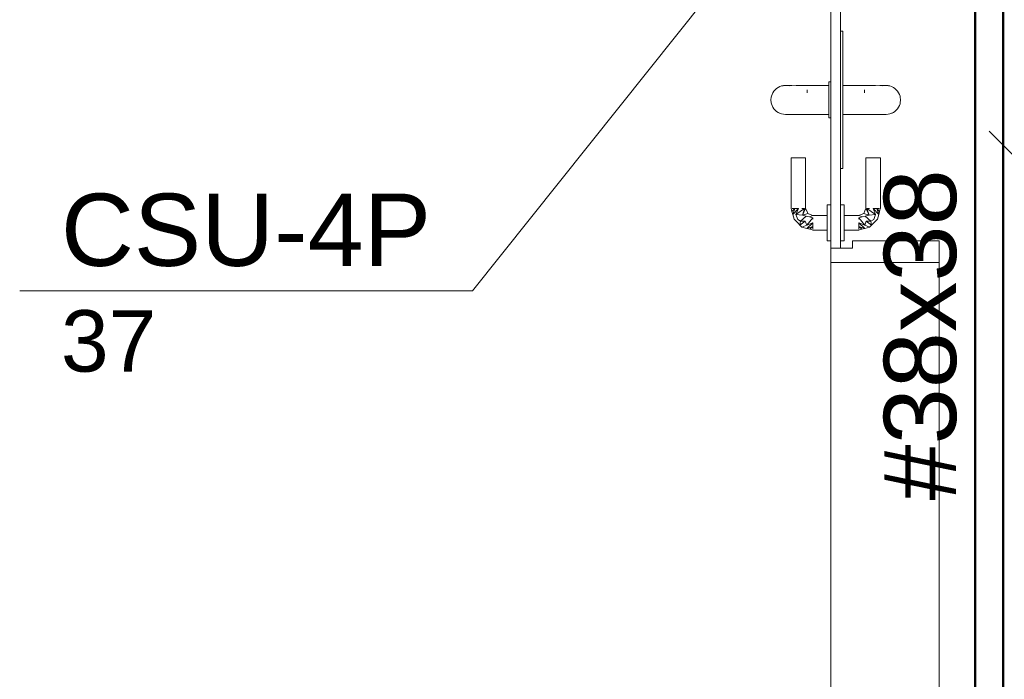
# Model space of a CAD drawing. Header units: millimetres. Extents: x 4476663 to 4477054, y -30323851 to -30323414.
# Tile 87 of 256: x 4476893.58 to 4476896.31, y -30323764.25 to -30323762.42. Entities that reach past the tile are written whole.
import ezdxf

# ---------------------------------------------------------------- set-up
doc = ezdxf.new("R2010")
doc.units = ezdxf.units.MM
doc.linetypes.add('NULL', pattern=[0])
for name, color, linetype, lineweight in [('CE-Condutos (Teto)', 1, 'Continuous', 25), ('CE-Textos conduto', 7, 'Continuous', 9), ('CE-Textos fios', 7, 'Continuous', 9), ('IFC-Parede padrão-Contorno', 44, 'Continuous', 5), ('IFC-Porta-Contorno', 142, 'Continuous', 5)]:
    doc.layers.add(name, color=color, linetype=linetype, lineweight=lineweight)
doc.styles.add('ARIAL', font='arial.ttf')

msp = doc.modelspace()

# ---------------------------------------------------------------- linework, layer by layer
at = {"layer": 'CE-Condutos (Teto)'}
for p, q in [((4476896.3019, -30323760.8527), (4476896.3019, -30323764.3573)), ((4476896.3019, -30323764.6083), (4476896.3019, -30323760.8527)), ((4476896.3049, -30323764.3573), (4476896.3049, -30323760.8527)), ((4476896.2229, -30323762.15), (4476896.2229, -30323764.3573)), ((4476896.2259, -30323762.1504), (4476896.2259, -30323764.6083)), ((4476896.2259, -30323764.6083), (4476896.2259, -30323762.1508))]:
    msp.add_line(p, q, dxfattribs=at)
at = {"layer": 'CE-Textos fios'}
for p, q in [((4476896.1741, -30323761.4917), (4476894.8333, -30323763.1717)), ((4476896.2639, -30323762.7305), (4476896.8239, -30323763.2905)), ((4476893.5799, -30323763.1717), (4476894.8333, -30323763.1717))]:
    msp.add_line(p, q, dxfattribs=at)
at = {"layer": 'IFC-Parede padrão-Contorno', "color": 8, "lineweight": 5}
for p, q in [((4476895.8257, -30323763.0936), (4476896.1086, -30323763.0936)), ((4476895.8257, -30323763.2572), (4476895.8257, -30323763.0936)), ((4476896.1257, -30323763.2572), (4476896.1257, -30323763.0936)), ((4476895.8257, -30323764.5936), (4476895.8257, -30323763.2572)), ((4476896.1257, -30323764.5936), (4476896.1257, -30323763.2572))]:
    msp.add_line(p, q, dxfattribs=at)
at = {"layer": 'IFC-Porta-Contorno', "color": 8, "lineweight": 5}
for p, q in [((4476895.8257, -30323762.9709), (4476895.8257, -30323761.3336)), ((4476895.8527, -30323762.9709), (4476895.8527, -30323761.3336)), ((4476895.8527, -30323762.4536), (4476895.8536, -30323762.4536)), ((4476895.8536, -30323762.4536), (4476895.8587, -30323762.4536)), ((4476895.8587, -30323762.7714), (4476895.8587, -30323762.4536)), ((4476895.668, -30323762.6193), (4476895.6714, -30323762.6153)), ((4476895.6714, -30323762.6153), (4476895.6754, -30323762.6119)), ((4476895.6754, -30323762.6119), (4476895.6797, -30323762.609)), ((4476895.6797, -30323762.609), (4476895.6844, -30323762.6067)), ((4476895.6844, -30323762.6067), (4476895.6894, -30323762.605)), ((4476895.6894, -30323762.605), (4476895.6945, -30323762.604)), ((4476895.6894, -30323762.605), (4476895.6933, -30323762.6044)), ((4476895.6933, -30323762.6044), (4476895.6997, -30323762.6036)), ((4476895.6945, -30323762.604), (4476895.6997, -30323762.6036)), ((4476895.6997, -30323762.6036), (4476895.7039, -30323762.6037)), ((4476895.7039, -30323762.6037), (4476895.7099, -30323762.6036)), ((4476895.7099, -30323762.6036), (4476895.7175, -30323762.604)), ((4476895.7105, -30323762.6042), (4476895.7293, -30323762.6036)), ((4476895.7293, -30323762.6036), (4476895.7442, -30323762.6037)), ((4476895.7442, -30323762.6037), (4476895.7597, -30323762.6036)), ((4476895.7597, -30323762.6036), (4476895.8197, -30323762.6036)), ((4476895.7597, -30323762.6236), (4476895.7597, -30323762.6153)), ((4476895.8197, -30323762.5936), (4476895.8257, -30323762.5936)), ((4476895.8197, -30323762.5953), (4476895.8197, -30323762.5936)), ((4476895.8197, -30323762.6003), (4476895.8197, -30323762.5953)), ((4476895.8197, -30323762.6083), (4476895.8197, -30323762.6003)), ((4476895.8197, -30323762.6186), (4476895.8197, -30323762.6083)), ((4476895.8587, -30323762.6036), (4476895.9187, -30323762.6036)), ((4476895.9187, -30323762.6036), (4476895.9342, -30323762.6037)), ((4476895.9187, -30323762.6236), (4476895.9187, -30323762.6153)), ((4476895.9342, -30323762.6037), (4476895.9491, -30323762.6036)), ((4476895.9491, -30323762.6036), (4476895.9678, -30323762.6042)), ((4476895.9609, -30323762.604), (4476895.9685, -30323762.6036)), ((4476895.9685, -30323762.6036), (4476895.9745, -30323762.6037)), ((4476895.9745, -30323762.6037), (4476895.9787, -30323762.6036)), ((4476895.9787, -30323762.6036), (4476895.9839, -30323762.604)), ((4476895.9787, -30323762.6036), (4476895.9851, -30323762.6044)), ((4476895.9839, -30323762.604), (4476895.989, -30323762.605)), ((4476895.9851, -30323762.6044), (4476895.989, -30323762.605)), ((4476895.989, -30323762.605), (4476895.994, -30323762.6067)), ((4476895.994, -30323762.6067), (4476895.9987, -30323762.609)), ((4476895.9987, -30323762.609), (4476896.003, -30323762.6119)), ((4476896.003, -30323762.6119), (4476896.0069, -30323762.6153)), ((4476896.0069, -30323762.6153), (4476896.0104, -30323762.6193)), ((4476895.6597, -30323762.6436), (4476895.6605, -30323762.6358)), ((4476895.6597, -30323762.6436), (4476895.6605, -30323762.6514)), ((4476895.6605, -30323762.6358), (4476895.6611, -30323762.6333)), ((4476895.6611, -30323762.6333), (4476895.6628, -30323762.6283)), ((4476895.6628, -30323762.6283), (4476895.6651, -30323762.6236)), ((4476895.6651, -30323762.6236), (4476895.668, -30323762.6193)), ((4476895.8197, -30323762.6307), (4476895.8197, -30323762.6186)), ((4476895.8197, -30323762.6436), (4476895.8197, -30323762.6307)), ((4476895.8197, -30323762.6566), (4476895.8197, -30323762.6436)), ((4476895.9187, -30323762.6236), (4476895.9187, -30323762.6195)), ((4476896.0104, -30323762.6193), (4476896.0133, -30323762.6236)), ((4476896.0133, -30323762.6236), (4476896.0156, -30323762.6283)), ((4476896.0156, -30323762.6283), (4476896.0173, -30323762.6333)), ((4476896.0173, -30323762.6333), (4476896.0179, -30323762.6358)), ((4476896.0179, -30323762.6358), (4476896.0187, -30323762.6436)), ((4476896.0179, -30323762.6514), (4476896.0187, -30323762.6436)), ((4476895.6605, -30323762.6514), (4476895.6611, -30323762.654)), ((4476895.6611, -30323762.654), (4476895.6628, -30323762.6589)), ((4476895.6628, -30323762.6589), (4476895.6651, -30323762.6636)), ((4476895.6651, -30323762.6636), (4476895.668, -30323762.668)), ((4476895.668, -30323762.668), (4476895.6714, -30323762.6719)), ((4476895.8197, -30323762.6686), (4476895.8197, -30323762.6566)), ((4476895.8197, -30323762.679), (4476895.8197, -30323762.6686)), ((4476896.0069, -30323762.6719), (4476896.0104, -30323762.668)), ((4476896.0104, -30323762.668), (4476896.0133, -30323762.6636)), ((4476896.0133, -30323762.6636), (4476896.0156, -30323762.6589)), ((4476896.0156, -30323762.6589), (4476896.0173, -30323762.654)), ((4476896.0173, -30323762.654), (4476896.0179, -30323762.6514)), ((4476895.6714, -30323762.6719), (4476895.6754, -30323762.6753)), ((4476895.6754, -30323762.6753), (4476895.6797, -30323762.6783)), ((4476895.6797, -30323762.6783), (4476895.6844, -30323762.6806)), ((4476895.6797, -30323762.6783), (4476895.6834, -30323762.6798)), ((4476895.6834, -30323762.6798), (4476895.6894, -30323762.6822)), ((4476895.6844, -30323762.6806), (4476895.6894, -30323762.6822)), ((4476895.6894, -30323762.6822), (4476895.6945, -30323762.6833)), ((4476895.6945, -30323762.6833), (4476895.6997, -30323762.6836)), ((4476895.6997, -30323762.6836), (4476895.7038, -30323762.6835)), ((4476895.7038, -30323762.6835), (4476895.7062, -30323762.6836)), ((4476895.7062, -30323762.6836), (4476895.7148, -30323762.6835)), ((4476895.7148, -30323762.6835), (4476895.7311, -30323762.6836)), ((4476895.7311, -30323762.6836), (4476895.7465, -30323762.6835)), ((4476895.7465, -30323762.6835), (4476895.7597, -30323762.6836)), ((4476895.7597, -30323762.6836), (4476895.8197, -30323762.6836)), ((4476895.8197, -30323762.6869), (4476895.8197, -30323762.679)), ((4476895.8197, -30323762.6919), (4476895.8197, -30323762.6869)), ((4476895.8197, -30323762.6936), (4476895.8197, -30323762.6919)), ((4476895.8197, -30323762.6936), (4476895.8257, -30323762.6936)), ((4476895.8587, -30323762.6836), (4476895.9187, -30323762.6836)), ((4476895.9187, -30323762.6836), (4476895.9319, -30323762.6835)), ((4476895.9319, -30323762.6835), (4476895.9473, -30323762.6836)), ((4476895.9473, -30323762.6836), (4476895.9636, -30323762.6835)), ((4476895.9636, -30323762.6835), (4476895.9722, -30323762.6836)), ((4476895.9722, -30323762.6836), (4476895.9746, -30323762.6835)), ((4476895.9746, -30323762.6835), (4476895.9787, -30323762.6836)), ((4476895.9787, -30323762.6836), (4476895.9839, -30323762.6833)), ((4476895.9839, -30323762.6833), (4476895.989, -30323762.6822)), ((4476895.989, -30323762.6822), (4476895.995, -30323762.6798)), ((4476895.989, -30323762.6822), (4476895.994, -30323762.6806)), ((4476895.994, -30323762.6806), (4476895.9987, -30323762.6783)), ((4476895.995, -30323762.6798), (4476895.9987, -30323762.6783)), ((4476895.9987, -30323762.6783), (4476896.003, -30323762.6753)), ((4476896.003, -30323762.6753), (4476896.0069, -30323762.6719)), ((4476895.8587, -30323762.8336), (4476895.8587, -30323762.7714)), ((4476895.7157, -30323762.9436), (4476895.7157, -30323762.8036)), ((4476895.7157, -30323762.8036), (4476895.7164, -30323762.8036)), ((4476895.7164, -30323762.8036), (4476895.7184, -30323762.8036)), ((4476895.7184, -30323762.8036), (4476895.7216, -30323762.8036)), ((4476895.7216, -30323762.8036), (4476895.7257, -30323762.8036)), ((4476895.7257, -30323762.8036), (4476895.7305, -30323762.8036)), ((4476895.7305, -30323762.8036), (4476895.7357, -30323762.8036)), ((4476895.7357, -30323762.8036), (4476895.7409, -30323762.8036)), ((4476895.7409, -30323762.8036), (4476895.7457, -30323762.8036)), ((4476895.7457, -30323762.8036), (4476895.7499, -30323762.8036)), ((4476895.7499, -30323762.8036), (4476895.753, -30323762.8036)), ((4476895.753, -30323762.8036), (4476895.755, -30323762.8036)), ((4476895.755, -30323762.8036), (4476895.7557, -30323762.8036)), ((4476895.7557, -30323762.9436), (4476895.7557, -30323762.8036)), ((4476895.9227, -30323762.9436), (4476895.9227, -30323762.8036)), ((4476895.9227, -30323762.8036), (4476895.9233, -30323762.8036)), ((4476895.9233, -30323762.8036), (4476895.9253, -30323762.8036)), ((4476895.9253, -30323762.8036), (4476895.9285, -30323762.8036)), ((4476895.9285, -30323762.8036), (4476895.9327, -30323762.8036)), ((4476895.9327, -30323762.8036), (4476895.9375, -30323762.8036)), ((4476895.9375, -30323762.8036), (4476895.9427, -30323762.8036)), ((4476895.9427, -30323762.8036), (4476895.9478, -30323762.8036)), ((4476895.9478, -30323762.8036), (4476895.9527, -30323762.8036)), ((4476895.9527, -30323762.8036), (4476895.9568, -30323762.8036)), ((4476895.9568, -30323762.8036), (4476895.96, -30323762.8036)), ((4476895.96, -30323762.8036), (4476895.962, -30323762.8036)), ((4476895.962, -30323762.8036), (4476895.9627, -30323762.8036)), ((4476895.9627, -30323762.9436), (4476895.9627, -30323762.8036)), ((4476895.8527, -30323762.8336), (4476895.8577, -30323762.8336)), ((4476895.8577, -30323762.8336), (4476895.8587, -30323762.8336)), ((4476895.7157, -30323762.9436), (4476895.7169, -30323762.9479)), ((4476895.718, -30323762.9521), (4476895.7257, -30323762.9436)), ((4476895.7184, -30323762.9436), (4476895.7216, -30323762.9436)), ((4476895.7203, -30323762.9606), (4476895.7257, -30323762.9436)), ((4476895.7203, -30323762.9606), (4476895.7357, -30323762.9436)), ((4476895.7216, -30323762.9436), (4476895.7257, -30323762.9436)), ((4476895.7257, -30323762.9436), (4476895.7305, -30323762.9436)), ((4476895.7291, -30323762.9603), (4476895.753, -30323762.9436)), ((4476895.7291, -30323762.9603), (4476895.7357, -30323762.9436)), ((4476895.7305, -30323762.9436), (4476895.7357, -30323762.9436)), ((4476895.7457, -30323762.9436), (4476895.7499, -30323762.9436)), ((4476895.7467, -30323762.9622), (4476895.753, -30323762.9436)), ((4476895.7467, -30323762.9622), (4476895.7557, -30323762.9436)), ((4476895.7499, -30323762.9436), (4476895.753, -30323762.9436)), ((4476895.7557, -30323762.9436), (4476895.7587, -30323762.9507)), ((4476895.8157, -30323762.9336), (4476895.8257, -30323762.9336)), ((4476895.8157, -30323762.9353), (4476895.8157, -30323762.9336)), ((4476895.8157, -30323762.9403), (4476895.8157, -30323762.9353)), ((4476895.8157, -30323762.9483), (4476895.8157, -30323762.9403)), ((4476895.8527, -30323763.0336), (4476895.8527, -30323762.9236)), ((4476895.8527, -30323762.9336), (4476895.8627, -30323762.9336)), ((4476895.8627, -30323762.9353), (4476895.8627, -30323762.9336)), ((4476895.8627, -30323762.9403), (4476895.8627, -30323762.9353)), ((4476895.8627, -30323762.9483), (4476895.8627, -30323762.9403)), ((4476895.9197, -30323762.9507), (4476895.9227, -30323762.9436)), ((4476895.9227, -30323762.9436), (4476895.9317, -30323762.9622)), ((4476895.9253, -30323762.9436), (4476895.9317, -30323762.9622)), ((4476895.9253, -30323762.9436), (4476895.9493, -30323762.9603)), ((4476895.9253, -30323762.9436), (4476895.9285, -30323762.9436)), ((4476895.9285, -30323762.9436), (4476895.9327, -30323762.9436)), ((4476895.9427, -30323762.9436), (4476895.9493, -30323762.9603)), ((4476895.9427, -30323762.9436), (4476895.9581, -30323762.9606)), ((4476895.9427, -30323762.9436), (4476895.9478, -30323762.9436)), ((4476895.9478, -30323762.9436), (4476895.9527, -30323762.9436)), ((4476895.9527, -30323762.9436), (4476895.9581, -30323762.9606)), ((4476895.9527, -30323762.9436), (4476895.9604, -30323762.9521)), ((4476895.9527, -30323762.9436), (4476895.9568, -30323762.9436)), ((4476895.9568, -30323762.9436), (4476895.96, -30323762.9436)), ((4476895.9615, -30323762.9479), (4476895.9627, -30323762.9436)), ((4476895.7169, -30323762.9479), (4476895.718, -30323762.9521)), ((4476895.718, -30323762.9521), (4476895.7203, -30323762.9606)), ((4476895.7203, -30323762.9606), (4476895.7238, -30323762.9736)), ((4476895.7291, -30323762.9603), (4476895.7467, -30323762.9622)), ((4476895.7291, -30323762.9603), (4476895.7338, -30323762.9744)), ((4476895.7417, -30323762.9789), (4476895.7576, -30323762.9656)), ((4476895.7467, -30323762.9622), (4476895.7616, -30323762.9578)), ((4476895.7467, -30323762.9622), (4476895.7576, -30323762.9656)), ((4476895.7576, -30323762.9656), (4476895.7661, -30323762.9674)), ((4476895.7587, -30323762.9507), (4476895.7616, -30323762.9578)), ((4476895.7591, -30323762.9902), (4476895.7757, -30323762.9695)), ((4476895.7616, -30323762.9578), (4476895.7687, -30323762.9607)), ((4476895.7661, -30323762.9674), (4476895.7757, -30323762.9636)), ((4476895.7661, -30323762.9674), (4476895.7757, -30323762.9695)), ((4476895.7687, -30323762.9607), (4476895.7757, -30323762.9636)), ((4476895.7757, -30323762.9636), (4476895.8157, -30323762.9636)), ((4476895.7757, -30323762.9736), (4476895.7757, -30323762.9695)), ((4476895.8157, -30323762.9586), (4476895.8157, -30323762.9483)), ((4476895.8157, -30323762.9707), (4476895.8157, -30323762.9586)), ((4476895.8157, -30323762.9836), (4476895.8157, -30323762.9707)), ((4476895.8257, -30323763.0536), (4476895.8257, -30323762.9709)), ((4476895.8527, -30323763.0536), (4476895.8527, -30323762.9709)), ((4476895.8627, -30323762.9586), (4476895.8627, -30323762.9483)), ((4476895.8627, -30323762.9707), (4476895.8627, -30323762.9586)), ((4476895.8627, -30323762.9636), (4476895.9027, -30323762.9636)), ((4476895.8627, -30323762.9736), (4476895.8627, -30323762.9695)), ((4476895.8627, -30323762.9836), (4476895.8627, -30323762.9707)), ((4476895.9027, -30323762.9636), (4476895.9097, -30323762.9607)), ((4476895.9027, -30323762.9636), (4476895.9123, -30323762.9674)), ((4476895.9027, -30323762.9695), (4476895.9123, -30323762.9674)), ((4476895.9027, -30323762.9736), (4476895.9027, -30323762.9695)), ((4476895.9027, -30323762.9695), (4476895.9193, -30323762.9902)), ((4476895.9097, -30323762.9607), (4476895.9168, -30323762.9578)), ((4476895.9123, -30323762.9674), (4476895.9208, -30323762.9656)), ((4476895.9168, -30323762.9578), (4476895.9197, -30323762.9507)), ((4476895.9168, -30323762.9578), (4476895.9317, -30323762.9622)), ((4476895.9208, -30323762.9656), (4476895.9317, -30323762.9622)), ((4476895.9208, -30323762.9656), (4476895.9367, -30323762.9789)), ((4476895.9317, -30323762.9622), (4476895.9493, -30323762.9603)), ((4476895.9446, -30323762.9744), (4476895.9493, -30323762.9603)), ((4476895.9546, -30323762.9736), (4476895.9581, -30323762.9606)), ((4476895.9581, -30323762.9606), (4476895.9604, -30323762.9521)), ((4476895.9604, -30323762.9521), (4476895.9615, -30323762.9479)), ((4476895.7238, -30323762.9736), (4476895.7293, -30323762.9791)), ((4476895.7293, -30323762.9791), (4476895.7347, -30323762.9846)), ((4476895.7338, -30323762.9744), (4476895.7417, -30323762.9789)), ((4476895.7347, -30323762.9846), (4476895.7402, -30323762.9901)), ((4476895.7402, -30323762.9901), (4476895.7546, -30323762.9788)), ((4476895.7402, -30323762.9901), (4476895.7417, -30323762.9789)), ((4476895.7402, -30323762.9901), (4476895.7457, -30323762.9956)), ((4476895.7417, -30323762.9789), (4476895.7546, -30323762.9788)), ((4476895.7457, -30323762.9956), (4476895.7591, -30323762.9902)), ((4476895.7457, -30323762.9956), (4476895.7587, -30323762.9991)), ((4476895.7546, -30323762.9788), (4476895.7591, -30323762.9902)), ((4476895.7587, -30323762.9991), (4476895.7757, -30323762.9836)), ((4476895.7587, -30323762.9991), (4476895.7757, -30323762.9936)), ((4476895.7591, -30323762.9902), (4476895.7757, -30323762.9836)), ((4476895.7672, -30323763.0013), (4476895.7757, -30323762.9936)), ((4476895.7757, -30323762.9888), (4476895.7757, -30323762.9836)), ((4476895.7757, -30323762.9936), (4476895.7757, -30323762.9888)), ((4476895.7757, -30323762.9978), (4476895.7757, -30323762.9936)), ((4476895.7757, -30323763.0009), (4476895.7757, -30323762.9978)), ((4476895.8157, -30323762.9966), (4476895.8157, -30323762.9836)), ((4476895.8157, -30323763.0086), (4476895.8157, -30323762.9966)), ((4476895.8627, -30323762.9966), (4476895.8627, -30323762.9836)), ((4476895.8627, -30323762.9978), (4476895.8627, -30323762.9936)), ((4476895.8627, -30323763.0086), (4476895.8627, -30323762.9966)), ((4476895.9027, -30323762.9888), (4476895.9027, -30323762.9836)), ((4476895.9027, -30323762.9836), (4476895.9193, -30323762.9902)), ((4476895.9027, -30323762.9836), (4476895.9196, -30323762.9991)), ((4476895.9027, -30323762.9936), (4476895.9027, -30323762.9888)), ((4476895.9027, -30323762.9978), (4476895.9027, -30323762.9936)), ((4476895.9027, -30323762.9936), (4476895.9196, -30323762.9991)), ((4476895.9027, -30323762.9936), (4476895.9111, -30323763.0013)), ((4476895.9027, -30323763.0009), (4476895.9027, -30323762.9978)), ((4476895.9193, -30323762.9902), (4476895.9238, -30323762.9788)), ((4476895.9193, -30323762.9902), (4476895.9327, -30323762.9956)), ((4476895.9196, -30323762.9991), (4476895.9327, -30323762.9956)), ((4476895.9238, -30323762.9788), (4476895.9367, -30323762.9789)), ((4476895.9238, -30323762.9788), (4476895.9381, -30323762.9901)), ((4476895.9327, -30323762.9956), (4476895.9381, -30323762.9901)), ((4476895.9367, -30323762.9789), (4476895.9446, -30323762.9744)), ((4476895.9367, -30323762.9789), (4476895.9381, -30323762.9901)), ((4476895.9381, -30323762.9901), (4476895.9436, -30323762.9846)), ((4476895.9436, -30323762.9846), (4476895.9546, -30323762.9736)), ((4476895.9436, -30323762.9846), (4476895.9491, -30323762.9791)), ((4476895.9491, -30323762.9791), (4476895.9546, -30323762.9736)), ((4476895.7587, -30323762.9991), (4476895.7672, -30323763.0013)), ((4476895.7672, -30323763.0013), (4476895.7715, -30323763.0025)), ((4476895.7715, -30323763.0025), (4476895.7757, -30323763.0036)), ((4476895.7757, -30323763.0036), (4476895.8157, -30323763.0036)), ((4476895.8157, -30323763.019), (4476895.8157, -30323763.0086)), ((4476895.8157, -30323763.0269), (4476895.8157, -30323763.019)), ((4476895.8627, -30323763.0036), (4476895.9027, -30323763.0036)), ((4476895.8627, -30323763.019), (4476895.8627, -30323763.0086)), ((4476895.8627, -30323763.0269), (4476895.8627, -30323763.019)), ((4476895.9027, -30323763.0036), (4476895.9069, -30323763.0025)), ((4476895.9069, -30323763.0025), (4476895.9111, -30323763.0013)), ((4476895.9111, -30323763.0013), (4476895.9196, -30323762.9991)), ((4476895.8157, -30323763.0319), (4476895.8157, -30323763.0269)), ((4476895.8157, -30323763.0336), (4476895.8157, -30323763.0319)), ((4476895.8157, -30323763.0336), (4476895.8257, -30323763.0336)), ((4476895.8527, -30323763.0336), (4476895.8627, -30323763.0336)), ((4476895.8627, -30323763.0319), (4476895.8627, -30323763.0269)), ((4476895.8627, -30323763.0336), (4476895.8627, -30323763.0319)), ((4476895.8857, -30323763.0336), (4476896.1153, -30323763.0336)), ((4476895.8857, -30323763.0527), (4476895.8857, -30323763.0336)), ((4476895.8857, -30323763.0536), (4476895.8857, -30323763.0527)), ((4476896.1153, -30323763.0336), (4476896.1257, -30323763.0336)), ((4476896.1257, -30323763.0362), (4476896.1257, -30323763.0336)), ((4476896.1257, -30323763.0936), (4476896.1257, -30323763.0362)), ((4476895.8257, -30323763.0536), (4476895.8828, -30323763.0536)), ((4476895.8257, -30323763.0913), (4476895.8257, -30323763.0536)), ((4476895.8828, -30323763.0536), (4476895.8857, -30323763.0536)), ((4476895.8257, -30323763.0936), (4476895.8257, -30323763.0913)), ((4476895.8429, -30323763.0936), (4476896.1257, -30323763.0936))]:
    msp.add_line(p, q, dxfattribs=at)

# ---------------------------------------------------------------- texts
at = {"layer": 'CE-Textos conduto', "linetype": 'NULL', "insert": (4476896.1752, -30323763.2938), "char_height": 0.2, "width": 1.832927, "attachment_point": 8, "rotation": 90.0002, "line_spacing_factor": 0.6, "style": 'ARIAL'}
msp.add_mtext('#38x38', dxfattribs=at)
at = {"layer": 'CE-Textos fios', "linetype": 'NULL', "attachment_point": 7, "line_spacing_factor": 0.6, "style": 'ARIAL'}
for s, insert, char_height, width in [('CSU-4P', (4476893.6942, -30323763.1057), 0.2, 2.049695), ('37', (4476893.6942, -30323763.3978), 0.17, 0.52814)]:
    msp.add_mtext(s, dxfattribs=dict(at, insert=insert, char_height=char_height, width=width))

doc.saveas('drawing.dxf')
